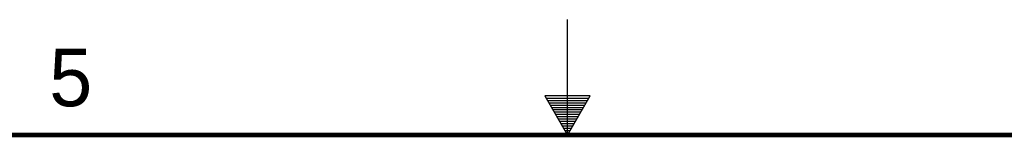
# Model space of a CAD drawing. Header units: inches. Extents: x 0 to 34, y 0 to 22.
# Tile 17 of 56: x 14.6 to 18.9, y 21.5 to 22. Entities that reach past the tile are written whole.
import ezdxf

# ---------------------------------------------------------------- set-up
doc = ezdxf.new("R2010")
doc.units = ezdxf.units.IN
doc.header["$LTSCALE"] = 1.87
doc.header["$MEASUREMENT"] = 0
doc.layers.get('0').update_dxf_attribs({"linetype": 'CONTINUOUS'})
doc.styles.add('TEXTSTYLE_2', font='txt')

msp = doc.modelspace()

# ---------------------------------------------------------------- linework, layer by layer
at = {"color": 2, "linetype": 'CONTINUOUS'}
for p, q in [((17, 21.5), (17, 22)), ((16.902, 21.6697), (17, 21.5)), ((17.098, 21.6697), (16.902, 21.6697)), ((16.9076, 21.66), (17.0924, 21.66)), ((16.9134, 21.65), (17.0866, 21.65)), ((17, 21.5), (17.098, 21.6697)), ((16.9192, 21.64), (17.0808, 21.64)), ((16.925, 21.63), (17.0751, 21.63)), ((16.9307, 21.62), (17.0693, 21.62)), ((16.9365, 21.61), (17.0635, 21.61)), ((16.9423, 21.6), (17.0578, 21.6)), ((16.9481, 21.59), (17.052, 21.59)), ((16.9538, 21.58), (17.0462, 21.58)), ((16.9596, 21.57), (17.0404, 21.57)), ((16.9654, 21.56), (17.0347, 21.56)), ((16.9712, 21.55), (17.0289, 21.55)), ((16.9769, 21.54), (17.0231, 21.54)), ((16.9827, 21.53), (17.0173, 21.53)), ((16.9885, 21.52), (17.0116, 21.52)), ((16.9942, 21.51), (17.0058, 21.51))]:
    msp.add_line(p, q, dxfattribs=at)
at = {"color": 7, "linetype": 'CONTINUOUS', "const_width": 0.02}
msp.add_lwpolyline([(33.5, 21.5), (0.5, 21.5)], dxfattribs=at)

# ---------------------------------------------------------------- texts
at = {"color": 2, "linetype": 'CONTINUOUS', "insert": (14.7577, 21.8747), "char_height": 0.25, "width": 0.25, "attachment_point": 1, "line_spacing_factor": 0.9, "style": 'TEXTSTYLE_2'}
msp.add_mtext('5', dxfattribs=at)

doc.saveas('drawing.dxf')
